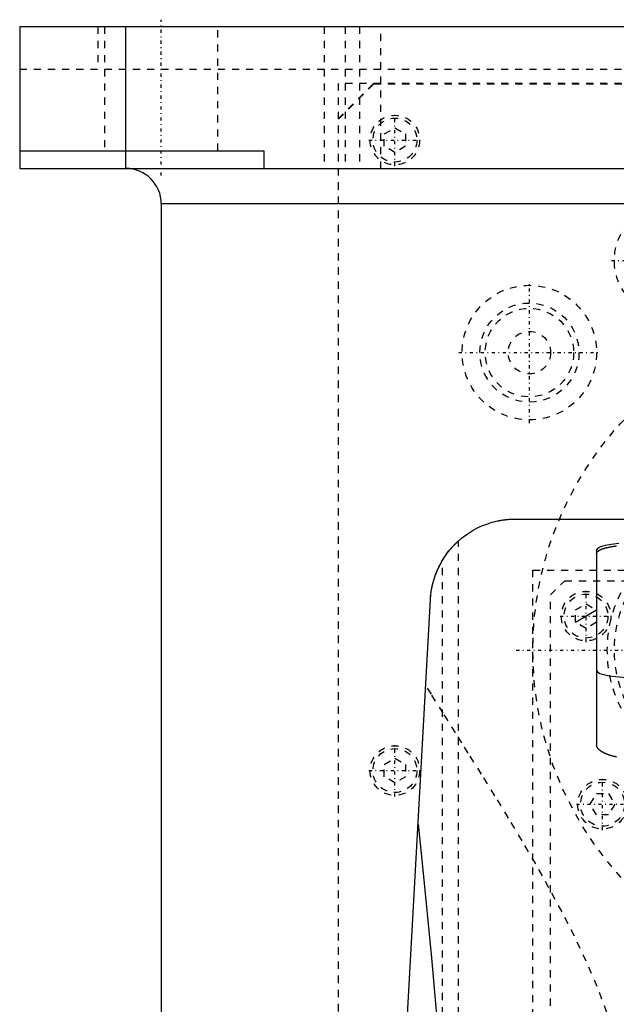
# Model space of a CAD drawing. Extents: x -120 to 120, y -92 to 634.
# Tile 5 of 10: x -120 to -36, y 250 to 389. Entities that reach past the tile are written whole.
import ezdxf

# ---------------------------------------------------------------- set-up
doc = ezdxf.new("R2010")
doc.units = 0
doc.linetypes.add('CENTER', pattern=[1.5, 0.45, -0.5, 0.05, -0.5])
doc.linetypes.add('DASHED', pattern=[2, 1, -1])
for name, color, linetype in [('AM_0', 7, 'CONTINUOUS'), ('AM_10', 7, 'CONTINUOUS'), ('AM_3', 7, 'DASHED'), ('AM_7', 7, 'CENTER')]:
    doc.layers.add(name, color=color, linetype=linetype)

msp = doc.modelspace()

# ---------------------------------------------------------------- linework, layer by layer
at = {"layer": 'AM_0', "color": 7, "linetype": 'CONTINUOUS'}
for p, q in [((-120, 388), (-120, 368)), ((-12.5, 388), (-120, 388)), ((-105, 368), (-105, 388)), ((-120, 370.5), (-85.5, 370.5)), ((-85.5, 370.5), (-85.5, 368)), ((-120, 368), (-12.5, 368)), ((-100, 363), (-100, 25)), ((-12.51, 363), (-100, 363)), ((-50, 318.5), (-30.5, 318.5)), ((-38.5, 314.14), (-38.5, 286.63)), ((-72.48, 116.6), (-61.98, 307.16))]:
    msp.add_line(p, q, dxfattribs=at)
for points in [[(-35.38, 315.05), (-36.43, 314.93), (-37.31, 314.76), (-37.96, 314.57), (-38.36, 314.36), (-38.5, 314.14)], [(-38.5, 297.12), (-38.38, 296.92), (-38.04, 296.72), (-37.49, 296.54), (-36.74, 296.39), (-35.83, 296.26), (-34.8, 296.16), (-33.67, 296.1), (-32.5, 296.08)]]:
    msp.add_lwpolyline(points, dxfattribs=at)
for points in [[(-61.98, 307.16, 0), (-61.96, 307.53, 0), (-61.87, 308.27, 0), (-61.74, 309.01, 0), (-61.65, 309.37, 0), (-61.55, 309.74, 0), (-61.32, 310.47, 0), (-61.04, 311.19, 0), (-60.71, 311.91, 0), (-60.33, 312.6, 0), (-59.9, 313.28, 0), (-59.66, 313.62, 0), (-59.41, 313.95, 0), (-58.86, 314.59, 0), (-58.25, 315.21, 0), (-57.57, 315.81, 0), (-56.8, 316.39, 0), (-55.93, 316.93, 0), (-55.41, 317.21, 0), (-55.32, 317.26, 0), (-55.13, 317.35, 0), (-54.93, 317.44, 0), (-54.82, 317.49, 0), (-54.72, 317.53, 0), (-54.5, 317.63, 0), (-54.27, 317.71, 0), (-54.03, 317.8, 0), (-53.79, 317.89, 0), (-53.53, 317.97, 0), (-53.39, 318.01, 0), (-53.26, 318.05, 0), (-52.97, 318.13, 0), (-52.67, 318.2, 0), (-52.49, 318.24, 0), (-52.44, 318.25, 0), (-52.38, 318.26, 0), (-52.36, 318.27, 0), (-52.33, 318.27, 0), (-52.27, 318.28, 0), (-52.21, 318.29, 0), (-52.15, 318.31, 0), (-52.09, 318.32, 0), (-52.03, 318.33, 0), (-52, 318.33, 0), (-51.97, 318.34, 0), (-51.91, 318.35, 0), (-51.84, 318.36, 0), (-51.78, 318.37, 0), (-51.71, 318.38, 0), (-51.64, 318.39, 0), (-51.61, 318.39, 0), (-51.57, 318.4, 0), (-51.5, 318.41, 0), (-51.43, 318.41, 0), (-51.4, 318.42, 0), (-51.36, 318.42, 0), (-51.29, 318.43, 0), (-51.21, 318.44, 0), (-51.18, 318.44, 0), (-51.14, 318.45, 0), (-51.06, 318.45, 0), (-50.99, 318.46, 0), (-50.91, 318.47, 0), (-50.83, 318.47, 0), (-50.76, 318.48, 0), (-50.72, 318.48, 0), (-50.68, 318.48, 0), (-50.6, 318.48, 0), (-50.52, 318.49, 0), (-50.44, 318.49, 0), (-50.36, 318.49, 0), (-50.28, 318.5, 0), (-50.24, 318.5, 0), (-50.2, 318.5, 0), (-50.12, 318.5, 0), (-50.04, 318.5, 0), (-50, 318.5, 0)], [(-60.27, 312.71, 0), (-60.18, 312.86, 0), (-59.99, 313.14, 0), (-59.8, 313.42, 0), (-59.71, 313.56, 0), (-59.61, 313.69, 0), (-59.42, 313.93, 0), (-59.24, 314.16, 0), (-59.07, 314.36, 0), (-58.91, 314.54, 0), (-58.76, 314.7, 0), (-58.69, 314.78, 0), (-58.62, 314.85, 0), (-58.49, 314.99, 0), (-58.37, 315.1, 0), (-58.26, 315.2, 0), (-58.18, 315.28, 0), (-58.11, 315.35, 0), (-58.08, 315.37, 0), (-58.05, 315.4, 0), (-58.02, 315.43, 0), (-58, 315.44, 0), (-58, 315.44, 0)], [(-61.98, 307.16, 0), (-61.97, 307.32, 0), (-61.94, 307.65, 0), (-61.91, 307.97, 0), (-61.89, 308.13, 0), (-61.86, 308.3, 0), (-61.81, 308.62, 0), (-61.75, 308.94, 0), (-61.68, 309.26, 0), (-61.6, 309.57, 0), (-61.51, 309.89, 0), (-61.47, 310.04, 0), (-61.42, 310.2, 0), (-61.31, 310.51, 0), (-61.2, 310.81, 0), (-61.08, 311.11, 0), (-60.95, 311.41, 0), (-60.81, 311.71, 0), (-60.74, 311.86, 0), (-60.66, 312, 0), (-60.51, 312.29, 0), (-60.35, 312.57, 0), (-60.27, 312.71, 0)], [(-35.71, 284.91, 0), (-35.75, 284.92, 0), (-35.79, 284.92, 0), (-35.86, 284.94, 0), (-35.93, 284.96, 0), (-36.01, 284.98, 0), (-36.08, 284.99, 0), (-36.15, 285.01, 0), (-36.18, 285.02, 0), (-36.21, 285.03, 0), (-36.28, 285.05, 0), (-36.35, 285.07, 0), (-36.41, 285.09, 0), (-36.48, 285.11, 0), (-36.54, 285.13, 0), (-36.57, 285.13, 0), (-36.6, 285.14, 0), (-36.67, 285.16, 0), (-36.73, 285.18, 0), (-36.76, 285.2, 0), (-36.78, 285.21, 0), (-36.84, 285.23, 0), (-36.9, 285.25, 0), (-36.93, 285.26, 0), (-36.96, 285.27, 0), (-37.02, 285.29, 0), (-37.07, 285.31, 0), (-37.13, 285.34, 0), (-37.18, 285.36, 0), (-37.23, 285.38, 0), (-37.26, 285.39, 0), (-37.29, 285.4, 0), (-37.34, 285.43, 0), (-37.39, 285.45, 0), (-37.44, 285.48, 0), (-37.49, 285.5, 0), (-37.54, 285.53, 0), (-37.56, 285.54, 0), (-37.58, 285.55, 0), (-37.63, 285.58, 0), (-37.68, 285.6, 0), (-37.72, 285.63, 0), (-37.76, 285.66, 0), (-37.8, 285.68, 0), (-37.82, 285.7, 0), (-37.84, 285.71, 0), (-37.88, 285.74, 0), (-37.92, 285.76, 0), (-37.96, 285.79, 0), (-38, 285.82, 0), (-38.03, 285.85, 0), (-38.05, 285.86, 0), (-38.06, 285.87, 0), (-38.1, 285.9, 0), (-38.13, 285.93, 0), (-38.16, 285.96, 0), (-38.19, 285.99, 0), (-38.22, 286.02, 0), (-38.23, 286.03, 0), (-38.24, 286.04, 0), (-38.27, 286.07, 0), (-38.29, 286.1, 0), (-38.3, 286.12, 0), (-38.31, 286.13, 0), (-38.33, 286.16, 0), (-38.35, 286.19, 0), (-38.36, 286.2, 0), (-38.37, 286.22, 0), (-38.39, 286.25, 0), (-38.41, 286.28, 0), (-38.42, 286.3, 0), (-38.43, 286.33, 0), (-38.45, 286.36, 0), (-38.45, 286.38, 0), (-38.46, 286.39, 0), (-38.47, 286.42, 0), (-38.47, 286.45, 0), (-38.48, 286.48, 0), (-38.49, 286.51, 0), (-38.49, 286.53, 0), (-38.49, 286.55, 0), (-38.5, 286.56, 0), (-38.5, 286.59, 0), (-38.5, 286.62, 0), (-38.5, 286.63, 0)], [(-63.73, 275.44, 0), (-63.09, 269.45, 0), (-61.84, 256.58, 0), (-60.6, 242.59, 0), (-60, 235.17, 0)]]:
    msp.add_polyline3d(points, dxfattribs=at)
msp.add_arc((-105, 363), 5, 0, 90, dxfattribs=at)
at = {"layer": 'AM_10', "color": 7, "linetype": 'CONTINUOUS'}
msp.add_line((-41.5, 303.93), (-38.5, 305.67), dxfattribs=at)
at = {"layer": 'AM_3', "color": 6, "linetype": 'DASHED'}
for p, q in [((-108.97, 388), (-108.97, 382)), ((-108, 388), (-108, 370.5)), ((-92, 370.5), (-92, 388)), ((-77, 388), (-77, 368)), ((-74, 388), (-74, 368)), ((-72, 388), (-72, 368)), ((-69, 368), (-69, 388)), ((-120, 382), (120, 382)), ((-75, 375), (-70, 380)), ((75, 380), (-75, 380)), ((-75, 380), (-75, 68)), ((-74.95, 374.95), (-69.95, 379.95)), ((-69.95, 379.95), (69.95, 379.95)), ((-74.95, 69.05), (-74.95, 374.95)), ((-68.5, 372.87), (-67, 373.73)), ((-68.5, 371.13), (-68.5, 372.87)), ((-67, 373.73), (-65.5, 372.87)), ((-65.5, 372.87), (-65.5, 371.13)), ((-67, 370.27), (-68.5, 371.13)), ((-65.5, 371.13), (-67, 370.27)), ((-58, 116.6), (-58, 315.44)), ((-60.27, 116.6), (-60.27, 312.71)), ((-47.5, 218.3), (-47.5, 311.3)), ((-47.5, 311.3), (47.5, 311.3)), ((-45, 307.8), (-43, 309.8)), ((-43, 309.8), (44, 309.8)), ((-45, 221.8), (-45, 307.8)), ((-41.5, 305.67), (-40, 306.53)), ((-40, 306.53), (-38.5, 305.67)), ((-41.5, 303.93), (-41.5, 305.67)), ((-40, 303.07), (-41.5, 303.93)), ((-38.5, 303.93), (-40, 303.07)), ((-68.5, 283.87), (-67, 284.73)), ((-68.5, 282.13), (-68.5, 283.87)), ((-67, 284.73), (-65.5, 283.87)), ((-65.5, 283.87), (-65.5, 282.13)), ((-67, 281.27), (-68.5, 282.13)), ((-65.5, 282.13), (-67, 281.27)), ((-39.4, 278.25), (-38.54, 279.75)), ((-38.54, 279.75), (-36.81, 279.75)), ((-36.81, 279.75), (-35.94, 278.25)), ((-38.54, 276.75), (-39.4, 278.25)), ((-35.94, 278.25), (-36.81, 276.75)), ((-36.81, 276.75), (-38.54, 276.75))]:
    msp.add_line(p, q, dxfattribs=at)
for points in [[(-38.5, 313.64, 0), (-38.5, 313.65, 0), (-38.5, 313.67, 0), (-38.5, 313.69, 0), (-38.49, 313.7, 0), (-38.49, 313.71, 0), (-38.49, 313.73, 0), (-38.48, 313.74, 0), (-38.47, 313.76, 0), (-38.47, 313.78, 0), (-38.46, 313.8, 0), (-38.45, 313.81, 0), (-38.45, 313.82, 0), (-38.43, 313.84, 0), (-38.42, 313.85, 0), (-38.4, 313.87, 0), (-38.39, 313.89, 0), (-38.37, 313.91, 0), (-38.36, 313.92, 0), (-38.35, 313.93, 0), (-38.33, 313.95, 0), (-38.31, 313.96, 0), (-38.3, 313.97, 0), (-38.29, 313.98, 0), (-38.26, 314, 0), (-38.24, 314.02, 0), (-38.23, 314.03, 0), (-38.21, 314.04, 0), (-38.18, 314.05, 0), (-38.16, 314.07, 0), (-38.12, 314.09, 0), (-38.09, 314.11, 0), (-38.06, 314.12, 0), (-38.04, 314.13, 0), (-38.03, 314.14, 0), (-37.99, 314.16, 0), (-37.95, 314.18, 0), (-37.92, 314.19, 0), (-37.88, 314.21, 0), (-37.84, 314.23, 0), (-37.82, 314.24, 0), (-37.8, 314.24, 0), (-37.76, 314.26, 0), (-37.71, 314.28, 0), (-37.67, 314.29, 0), (-37.62, 314.31, 0), (-37.58, 314.32, 0), (-37.55, 314.33, 0), (-37.53, 314.34, 0), (-37.48, 314.36, 0), (-37.43, 314.37, 0), (-37.38, 314.39, 0), (-37.33, 314.4, 0), (-37.28, 314.42, 0), (-37.25, 314.42, 0), (-37.22, 314.43, 0), (-37.17, 314.44, 0), (-37.12, 314.46, 0), (-37.06, 314.47, 0), (-37, 314.49, 0), (-36.95, 314.5, 0), (-36.92, 314.51, 0), (-36.89, 314.51, 0), (-36.83, 314.52, 0), (-36.77, 314.54, 0), (-36.74, 314.54, 0), (-36.71, 314.55, 0), (-36.65, 314.56, 0), (-36.59, 314.57, 0), (-36.56, 314.58, 0), (-36.53, 314.59, 0), (-36.47, 314.6, 0), (-36.4, 314.61, 0), (-36.34, 314.62, 0), (-36.27, 314.63, 0), (-36.2, 314.64, 0), (-36.17, 314.65, 0), (-36.13, 314.66, 0), (-36.06, 314.67, 0), (-35.99, 314.68, 0), (-35.92, 314.69, 0), (-35.85, 314.7, 0), (-35.78, 314.71, 0), (-35.74, 314.71, 0), (-35.7, 314.72, 0)], [(-37.04, 248.86, 0), (-38.42, 252.5, 0), (-39.96, 256.08, 0), (-41.63, 259.6, 0), (-43.39, 263.06, 0), (-45.23, 266.46, 0), (-46.16, 268.14, 0), (-47.11, 269.81, 0), (-49.03, 273.09, 0), (-50.95, 276.3, 0), (-52.87, 279.43, 0), (-54.77, 282.49, 0), (-56.63, 285.46, 0), (-57.54, 286.91, 0), (-58.43, 288.34, 0), (-60.18, 291.12, 0), (-61.85, 293.79, 0), (-62.65, 295.09, 0)]]:
    msp.add_polyline3d(points, dxfattribs=at)
for centre, radius in [((-67, 372), 3.5), ((-67, 372), 3.1), ((-28, 355), 8), ((-48, 342), 9.5), ((-48, 342), 7), ((-48, 342), 6.25), ((0, 300), 47.5), ((-48, 342), 3), ((-19, 300), 18), ((-19, 300), 17), ((-40, 304.8), 3.5), ((-40, 304.8), 3.1), ((-67, 283), 3.5), ((-67, 283), 3.1), ((-37.67, 278.25), 3.5), ((-37.67, 278.25), 3.1)]:
    msp.add_circle(centre, radius, dxfattribs=at)
at = {"layer": 'AM_7', "color": 4, "linetype": 'CENTER'}
for p, q in [((-100, 367), (-100, 389)), ((-67, 368.32), (-67, 375.68)), ((-70.67, 372), (-63.32, 372)), ((-36.4, 355), (-19.6, 355)), ((-48, 332.02), (-48, 351.98)), ((-57.97, 342), (-38.02, 342)), ((-40, 301.12), (-40, 308.48)), ((-43.67, 304.8), (-36.32, 304.8)), ((-49.87, 300), (49.88, 300)), ((-67, 279.32), (-67, 286.68)), ((-70.67, 283), (-63.32, 283)), ((-37.67, 274.57), (-37.67, 281.93)), ((-41.35, 278.25), (-34, 278.25))]:
    msp.add_line(p, q, dxfattribs=at)

doc.saveas('drawing.dxf')
